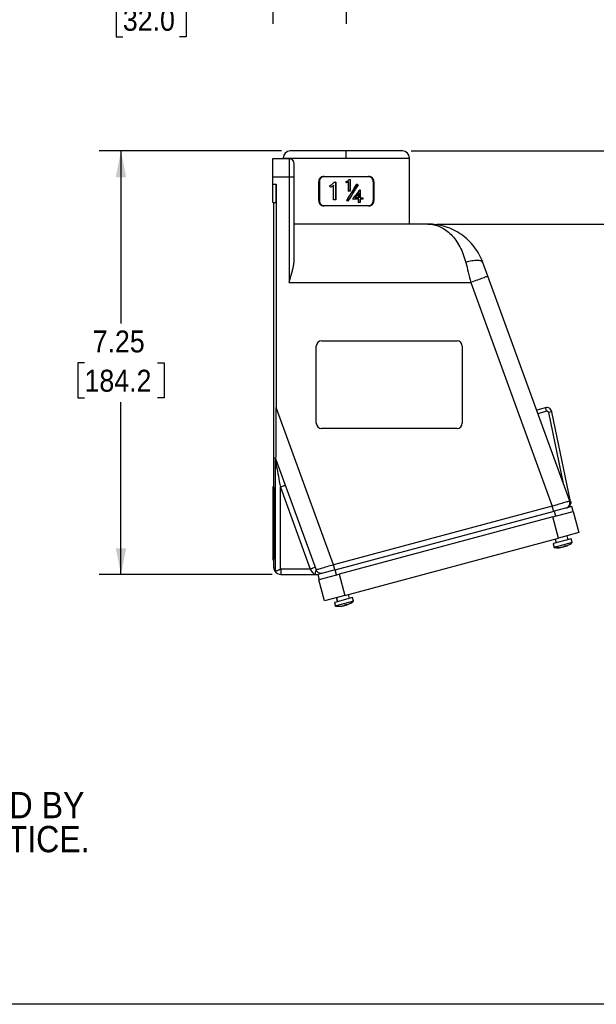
# Model space of a CAD drawing. Header units: inches. Extents: x 0 to 33, y 0 to 25.5.
# Tile 2 of 4: x 9.9 to 19.7, y 0 to 16.9. Entities that reach past the tile are written whole.
import ezdxf

# ---------------------------------------------------------------- set-up
doc = ezdxf.new("R2010")
doc.units = ezdxf.units.IN
doc.header["$LTSCALE"] = 3
doc.header["$MEASUREMENT"] = 0
doc.linetypes.add('SLD-Solid', pattern=[0])
doc.layers.add('DIMENSIONS', color=140, linetype='SLD-Solid', lineweight=25)
doc.layers.add('TEXT', color=140, linetype='SLD-Solid', lineweight=25)
doc.layers.add('SLD-DEFPOINTS', color=7, linetype='Continuous')
doc.styles.add('SLDTEXTSTYLE0', font='GOTHIC.TTF', dxfattribs={"width": 0.913})
doc.dimstyles.new('SLDDIMSTYLE0', dxfattribs={"dimtxt": 0.375, "dimasz": 0.45, "dimexe": 0, "dimexo": 0.0625, "dimgap": 0.09375, "dimtad": 0, "dimtih": 1, "dimtoh": 1, "dimrnd": 1e-09, "dimzin": 12, "dimdsep": 46, "dimtxsty": 'SLDTEXTSTYLE0', "dimsah": 1, "dimcen": 0.09, "dimadec": 0, "dimazin": 3, "dimtfac": 1, "dimtofl": 0, "dimtmove": 0, "dimatfit": 3, "dimfxl": 0, "dimfrac": 2, "dimtolj": 1, "dimtzin": 12, "dimarcsym": 0})

# ---------------------------------------------------------------- blocks, each defined once
blk = doc.blocks.new('Block2')
at = {"color": 7, "linetype": 'SLD-Solid', "lineweight": 18}
blk.add_line((33, 0), (0, 0), dxfattribs=at)
blk = doc.blocks.new('SW_NOTE_0_2')
at = {"layer": 'TEXT', "color": 0, "char_height": 0.45, "attachment_point": 1, "style": 'SLDTEXTSTYLE0'}
for s, insert in [('NOTES:', (0, 0.575)), ('  1. DIMENSIONS CAN BE CHANGED BY     ', (0, -0.589)), ('     MANUFACTURER WITHOUT NOTICE.', (0, -1.171)), ('  2. DIMENSIONS DO NOT IMPLY ', (0, -2.335)), ('     TOLERANCE.', (0, -2.916))]:
    blk.add_mtext(s, dxfattribs=dict(at, insert=insert))
blk = doc.blocks.new('_D')
at = {"layer": 'DIMENSIONS'}
for p, q in [((21.044, 15.79), (20.294, 15.79)), ((20.294, 15.79), (20.294, 14.609)), ((21.64, 15.787), (21.525, 15.787)), ((21.525, 15.787), (21.525, 15.191)), ((22.609, 15.787), (22.724, 15.787)), ((22.724, 15.787), (22.724, 15.191)), ((21.525, 15.191), (21.64, 15.191)), ((22.724, 15.191), (22.609, 15.191)), ((16.571, 14.609), (20.669, 14.609)), ((20.294, 13.359), (20.294, 14.609)), ((17.008, 13.359), (20.669, 13.359))]:
    blk.add_line(p, q, dxfattribs=at)
for points in [[(20.294, 14.609), (20.204, 14.159), (20.384, 14.159)], [(20.294, 13.359), (20.384, 13.809), (20.204, 13.809)]]:
    blk.add_solid(points, dxfattribs=at)
at = {"layer": 'DIMENSIONS', "char_height": 0.375, "attachment_point": 1, "style": 'SLDTEXTSTYLE0'}
for s, insert in [('1.25', (21.64, 16.342)), ('31.8', (21.64, 15.67))]:
    blk.add_mtext(s, dxfattribs=dict(at, insert=insert))
blk = doc.blocks.new('_D_1')
at = {"layer": 'DIMENSIONS'}
for p, q in [((14.351, 14.609), (11.229, 14.609)), ((11.604, 14.609), (11.604, 11.658)), ((10.98, 10.981), (10.866, 10.981)), ((10.866, 10.981), (10.866, 10.385)), ((12.227, 10.981), (12.341, 10.981)), ((12.341, 10.981), (12.341, 10.385)), ((10.866, 10.385), (10.98, 10.385)), ((11.604, 7.359), (11.604, 10.309)), ((12.341, 10.385), (12.227, 10.385)), ((14.192, 7.359), (11.229, 7.359))]:
    blk.add_line(p, q, dxfattribs=at)
for points in [[(11.604, 14.609), (11.514, 14.159), (11.694, 14.159)], [(11.604, 7.359), (11.694, 7.809), (11.514, 7.809)]]:
    blk.add_solid(points, dxfattribs=at)
at = {"layer": 'DIMENSIONS', "char_height": 0.375, "attachment_point": 1, "style": 'SLDTEXTSTYLE0'}
for s, insert in [('7.25', (11.119, 11.536)), ('184.2', (10.98, 10.864))]:
    blk.add_mtext(s, dxfattribs=dict(at, insert=insert))
blk = doc.blocks.new('_D_2')
at = {"layer": 'DIMENSIONS'}
for p, q in [((15.461, 20.449), (15.461, 16.786)), ((14.202, 18.199), (14.202, 16.786)), ((11.636, 17.158), (11.522, 17.158)), ((11.522, 17.158), (11.522, 16.563)), ((12.606, 17.158), (12.72, 17.158)), ((12.72, 17.158), (12.72, 16.563)), ((14.202, 17.161), (13.049, 17.161)), ((15.461, 17.161), (14.202, 17.161)), ((11.522, 16.563), (11.636, 16.563)), ((12.72, 16.563), (12.606, 16.563))]:
    blk.add_line(p, q, dxfattribs=at)
for points in [[(14.202, 17.161), (14.652, 17.071), (14.652, 17.251)], [(15.461, 17.161), (15.011, 17.251), (15.011, 17.071)]]:
    blk.add_solid(points, dxfattribs=at)
at = {"layer": 'DIMENSIONS', "char_height": 0.375, "attachment_point": 1, "style": 'SLDTEXTSTYLE0'}
for s, insert in [('1.26', (11.636, 17.713)), ('32.0', (11.636, 17.042))]:
    blk.add_mtext(s, dxfattribs=dict(at, insert=insert))

msp = doc.modelspace()

# ---------------------------------------------------------------- linework, layer by layer
for p, q in [((15.461, 14.609), (14.501, 14.609)), ((16.421, 14.609), (15.461, 14.609)), ((15.461, 14.489), (15.461, 14.609)), ((14.202, 14.479), (14.481, 14.479)), ((14.202, 14.169), (14.202, 14.479)), ((14.381, 14.489), (14.381, 14.479)), ((14.381, 14.489), (15.461, 14.489)), ((14.481, 14.479), (14.481, 14.169)), ((14.571, 14.169), (14.571, 14.389)), ((15.461, 14.489), (16.541, 14.489)), ((16.541, 13.359), (16.541, 14.489)), ((14.202, 14.039), (14.202, 14.169)), ((14.202, 14.169), (14.481, 14.169)), ((14.481, 14.169), (14.481, 12.359)), ((14.481, 14.169), (14.571, 14.169)), ((14.571, 12.773), (14.571, 14.169)), ((15.07, 14.171), (15.852, 14.171)), ((14.202, 14.039), (14.261, 14.039)), ((14.202, 13.729), (14.202, 14.039)), ((14.261, 14.039), (14.261, 10.218)), ((14.988, 13.761), (14.988, 14.081)), ((14.988, 14.081), (15.001, 14.081)), ((15.001, 14.081), (15.001, 13.761)), ((15.236, 14.006), (15.229, 14.006)), ((15.244, 13.774), (15.244, 14.025)), ((15.254, 14.074), (15.278, 14.074)), ((15.278, 14.074), (15.278, 13.774)), ((15.283, 14.074), (15.278, 14.074)), ((15.283, 14.074), (15.283, 13.774)), ((15.464, 14.062), (15.46, 14.069)), ((15.464, 14.062), (15.464, 14.062)), ((15.478, 14.092), (15.479, 14.092)), ((15.501, 13.92), (15.501, 14.085)), ((15.502, 13.92), (15.502, 14.087)), ((15.508, 14.12), (15.509, 14.12)), ((15.509, 14.12), (15.525, 14.12)), ((15.525, 14.12), (15.525, 13.92)), ((15.64, 14.04), (15.645, 14.04)), ((15.921, 14.081), (15.921, 13.761)), ((15.921, 14.081), (15.934, 14.081)), ((15.934, 14.081), (15.934, 13.761)), ((15.195, 13.988), (15.188, 13.988)), ((15.501, 13.92), (15.502, 13.92)), ((15.525, 13.92), (15.502, 13.92)), ((15.671, 13.808), (15.671, 13.882)), ((15.677, 13.89), (15.677, 13.808)), ((15.693, 13.946), (15.7, 13.946)), ((15.7, 13.946), (15.7, 13.808)), ((14.202, 13.729), (14.256, 13.729)), ((14.222, 8.859), (14.222, 13.729)), ((15.001, 13.761), (14.988, 13.761)), ((15.852, 13.671), (15.07, 13.671)), ((15.278, 13.774), (15.244, 13.774)), ((15.283, 13.774), (15.278, 13.774)), ((15.468, 13.76), (15.468, 13.76)), ((15.486, 13.749), (15.487, 13.749)), ((15.573, 13.787), (15.576, 13.787)), ((15.677, 13.787), (15.576, 13.787)), ((15.677, 13.808), (15.615, 13.808)), ((15.671, 13.729), (15.671, 13.787)), ((15.671, 13.729), (15.677, 13.729)), ((15.677, 13.729), (15.677, 13.787)), ((15.7, 13.729), (15.677, 13.729)), ((15.7, 13.808), (15.743, 13.808)), ((15.743, 13.787), (15.7, 13.787)), ((15.7, 13.787), (15.7, 13.729)), ((15.743, 13.808), (15.743, 13.787)), ((15.934, 13.761), (15.921, 13.761)), ((16.858, 13.359), (14.571, 13.359)), ((17.884, 12.465), (17.798, 12.701)), ((14.481, 12.359), (17.593, 12.359)), ((17.593, 12.359), (18.987, 8.528)), ((19.285, 8.616), (17.884, 12.465)), ((15.037, 11.359), (17.357, 11.359)), ((14.947, 9.949), (14.947, 11.269)), ((17.447, 11.269), (17.447, 9.949)), ((15.241, 7.524), (14.261, 10.218)), ((18.868, 10.214), (18.718, 10.174)), ((18.738, 10.117), (18.884, 10.156)), ((18.868, 10.214), (18.884, 10.156)), ((18.979, 10.146), (18.921, 10.134)), ((18.921, 10.134), (19.175, 8.919)), ((19.301, 8.607), (18.979, 10.146)), ((17.357, 9.859), (15.037, 9.859)), ((14.242, 9.348), (14.242, 7.412)), ((14.256, 9.326), (14.243, 9.361)), ((14.256, 9.326), (14.944, 7.436)), ((14.222, 8.859), (14.202, 8.859)), ((14.202, 8.859), (14.202, 8.549)), ((14.332, 8.853), (14.843, 7.449)), ((14.332, 7.45), (14.332, 8.853)), ((14.202, 8.549), (14.227, 8.549)), ((14.202, 8.549), (14.202, 7.919)), ((14.227, 8.549), (14.227, 7.919)), ((18.987, 8.528), (15.241, 7.524)), ((15.272, 7.439), (19.019, 8.443)), ((19.319, 8.523), (19.019, 8.443)), ((19.019, 8.443), (19.043, 8.356)), ((19.06, 8.361), (19.342, 8.436)), ((19.342, 8.436), (19.319, 8.523)), ((19.342, 8.436), (19.347, 8.438)), ((19.347, 8.438), (19.444, 8.076)), ((18.999, 8.345), (15.338, 7.364)), ((18.999, 8.345), (19.06, 8.361)), ((19.096, 7.982), (18.999, 8.345)), ((15.435, 7.001), (19.096, 7.982)), ((19.309, 7.967), (19.01, 7.887)), ((19.035, 7.966), (19.053, 7.898)), ((19.444, 8.076), (19.096, 7.982)), ((19.258, 7.953), (19.24, 8.021)), ((19.326, 7.904), (19.309, 7.967)), ((14.202, 7.919), (14.227, 7.919)), ((14.202, 7.919), (14.202, 7.609)), ((19.01, 7.887), (19.002, 7.885)), ((19.002, 7.885), (19.019, 7.822)), ((19.017, 7.837), (19.032, 7.841)), ((19.021, 7.822), (19.017, 7.837)), ((19.021, 7.822), (19.019, 7.822)), ((19.032, 7.841), (19.036, 7.826)), ((19.326, 7.904), (19.036, 7.826)), ((19.155, 7.825), (19.154, 7.825)), ((19.158, 7.826), (19.158, 7.827)), ((19.181, 7.832), (19.185, 7.834)), ((19.186, 7.839), (19.188, 7.834)), ((19.203, 7.839), (19.188, 7.834)), ((19.203, 7.838), (19.2, 7.848)), ((14.202, 7.609), (14.222, 7.609)), ((14.222, 7.479), (14.222, 7.609)), ((14.843, 7.449), (14.342, 7.449)), ((14.342, 7.449), (14.342, 7.359)), ((15.272, 7.439), (14.972, 7.359)), ((15.295, 7.352), (15.272, 7.439)), ((14.342, 7.359), (14.909, 7.359)), ((14.972, 7.359), (14.996, 7.272)), ((14.991, 7.27), (14.996, 7.272)), ((15.088, 6.908), (14.991, 7.27)), ((14.996, 7.272), (15.278, 7.347)), ((15.278, 7.347), (15.338, 7.364)), ((15.338, 7.364), (15.435, 7.001)), ((15.435, 7.001), (15.088, 6.908)), ((15.566, 6.964), (15.262, 6.882)), ((15.292, 6.963), (15.31, 6.895)), ((15.312, 6.896), (15.294, 6.963)), ((15.515, 6.95), (15.497, 7.018)), ((15.583, 6.901), (15.566, 6.964)), ((15.259, 6.882), (15.276, 6.819)), ((15.262, 6.882), (15.259, 6.882)), ((15.275, 6.834), (15.262, 6.882)), ((15.272, 6.833), (15.275, 6.834)), ((15.276, 6.819), (15.272, 6.833)), ((15.275, 6.834), (15.281, 6.836)), ((15.276, 6.819), (15.276, 6.819)), ((15.281, 6.836), (15.285, 6.821)), ((15.583, 6.901), (15.285, 6.821)), ((15.415, 6.823), (15.415, 6.823)), ((15.418, 6.824), (15.418, 6.824)), ((15.427, 6.827), (15.431, 6.827)), ((15.444, 6.833), (15.444, 6.831)), ((15.448, 6.832), (15.444, 6.831)), ((15.446, 6.842), (15.448, 6.832)), ((15.46, 6.836), (15.448, 6.832)), ((15.457, 6.834), (15.455, 6.845))]:
    msp.add_line(p, q)
at = {"color": 7, "linetype": 'SLD-Solid'}
msp.add_line((33, 0), (0, 0), dxfattribs=at)
at = {"flags": 128}
msp.add_lwpolyline([(19.155, 7.825), (19.139, 7.822), (19.125, 7.82)], dxfattribs=at)
for centre, radius, start, end in [((14.501, 14.489), 0.12, 90, 180), ((16.421, 14.489), 0.12, 0, 90), ((14.481, 14.389), 0.09, 0, 90), ((15.037, 11.269), 0.09, 90, 180), ((17.357, 11.269), 0.09, 0, 90), ((18.891, 10.127), 0.09, 11.7997, 105), ((18.891, 10.127), 0.03, 11.7997, 105), ((15.037, 9.949), 0.09, 180, 270), ((17.357, 9.949), 0.09, 270, 0), ((19.077, 8.217), 0.4, 261.5498, 273.7187), ((19.08, 8.179), 0.361, 260.6151, 282.5325), ((19.095, 8.183), 0.361, 260.6151, 282.5325), ((19.077, 8.217), 0.4, 273.7187, 278.3614), ((19.149, 7.879), 0.0544, 297.3235, 323.9176), ((19.184, 7.88), 0.0456, 264.3204, 273.7878), ((19.095, 8.27), 0.434, 282.9987, 287.0013), ((19.095, 8.181), 0.359, 287.4316, 296.2849), ((19.178, 7.886), 0.0544, 297.3235, 323.9176), ((19.077, 8.217), 0.4, 291.6386, 296.2813), ((19.077, 8.217), 0.4, 296.2813, 308.4502), ((14.342, 7.479), 0.12, 180, 213.7708), ((14.342, 7.479), 0.03, 251.0578, 270), ((14.342, 7.479), 0.12, 213.7708, 270), ((15.333, 7.2), 0.386, 261.4171, 282.646), ((15.334, 7.214), 0.4, 261.5498, 265.5721), ((15.343, 7.203), 0.386, 261.4171, 282.646), ((15.334, 7.214), 0.4, 265.5721, 274.1779), ((15.338, 7.171), 0.356, 270.8282, 282.5502), ((15.409, 6.85), 0.0297, 307.4162, 340.9707), ((15.409, 6.873), 0.0506, 295.8831, 309.4021), ((15.452, 6.859), 0.0275, 234.4304, 263.2047), ((15.332, 7.295), 0.466, 283.0694, 286.9306), ((15.441, 6.88), 0.0489, 266.046, 274.2484), ((15.342, 7.203), 0.386, 287.3506, 304.4353), ((15.439, 6.858), 0.0297, 307.4162, 340.9707), ((15.354, 7.174), 0.355, 287.4436, 295.8251), ((15.334, 7.214), 0.4, 295.8221, 304.4279), ((15.334, 7.214), 0.4, 304.4279, 308.4502)]:
    msp.add_arc(centre, radius, start, end)
for centre, major_axis, ratio, start_param, end_param in [((14.256, 14.039), (0, 0.31), 0.017455, 3.141593, 4.712389), ((14.256, 10.233), (0, 0.907), 0.005968, 3.125191, 4.695987), ((14.222, 8.549), (0, 0.31), 0.017455, 4.712389, 6.283185), ((14.222, 7.919), (0, 0.31), 0.017455, 3.141593, 4.712389)]:
    msp.add_ellipse(centre, major_axis=major_axis, ratio=ratio, start_param=start_param, end_param=end_param)
for points, knots in [([(15.07, 14.171), (15.068, 14.171), (15.064, 14.171), (15.059, 14.17), (15.053, 14.169), (15.047, 14.168), (15.042, 14.166), (15.036, 14.163), (15.031, 14.161), (15.026, 14.157), (15.021, 14.154), (15.016, 14.149), (15.013, 14.146), (15.01, 14.143), (15.008, 14.141), (15.004, 14.136), (15.001, 14.13), (14.997, 14.123), (14.993, 14.114), (14.99, 14.104), (14.988, 14.093), (14.988, 14.085), (14.988, 14.081)], [0, 0, 0, 0, 0.043238, 0.086915, 0.131033, 0.175594, 0.2206, 0.266053, 0.311953, 0.358303, 0.405104, 0.452358, 0.500066, 0.500405, 0.537039, 0.581052, 0.632443, 0.69121, 0.757351, 0.830865, 0.911749, 1, 1, 1, 1]), ([(15.083, 14.171), (15.081, 14.171), (15.078, 14.171), (15.072, 14.17), (15.067, 14.169), (15.062, 14.168), (15.056, 14.166), (15.048, 14.163), (15.037, 14.156), (15.024, 14.145), (15.014, 14.131), (15.007, 14.117), (15.003, 14.104), (15.001, 14.093), (15.001, 14.085), (15.001, 14.081)], [0, 0, 0, 0, 0.0420355, 0.0836987, 0.1251676, 0.1666226, 0.2082444, 0.2502114, 0.3751295, 0.5000646, 0.6249579, 0.7499057, 0.8335039, 0.916384, 1, 1, 1, 1]), ([(15.921, 14.081), (15.921, 14.083), (15.921, 14.087), (15.921, 14.093), (15.92, 14.099), (15.919, 14.104), (15.917, 14.11), (15.914, 14.119), (15.908, 14.131), (15.898, 14.145), (15.885, 14.156), (15.872, 14.164), (15.86, 14.168), (15.85, 14.171), (15.842, 14.171), (15.839, 14.171)], [0, 0, 0, 0, 0.0420045, 0.0836481, 0.1251106, 0.1665738, 0.2082198, 0.250228, 0.3751495, 0.5000692, 0.6249779, 0.7499224, 0.833455, 0.9163333, 1, 1, 1, 1]), ([(15.934, 14.081), (15.934, 14.083), (15.934, 14.087), (15.934, 14.093), (15.933, 14.098), (15.932, 14.103), (15.931, 14.108), (15.929, 14.113), (15.928, 14.117), (15.926, 14.121), (15.924, 14.125), (15.922, 14.128), (15.921, 14.131), (15.919, 14.134), (15.917, 14.137), (15.915, 14.139), (15.914, 14.141), (15.912, 14.143), (15.909, 14.147), (15.902, 14.153), (15.893, 14.16), (15.883, 14.165), (15.873, 14.168), (15.862, 14.171), (15.855, 14.171), (15.852, 14.171)], [0, 0, 0, 0, 0.0424763, 0.0833184, 0.1225262, 0.1600998, 0.196039, 0.2303438, 0.2630141, 0.29405, 0.3234513, 0.3512181, 0.3773503, 0.4018479, 0.424711, 0.4459394, 0.4655332, 0.4834924, 0.4998172, 0.5869549, 0.6725703, 0.7566725, 0.8392713, 0.9203768, 1, 1, 1, 1]), ([(15.244, 14.016), (15.243, 14.016), (15.24, 14.012), (15.238, 14.008), (15.236, 14.006)], [0, 0, 0, 0, 0.228909, 1, 1, 1, 1]), ([(15.464, 14.085), (15.465, 14.085), (15.47, 14.088), (15.475, 14.09), (15.478, 14.092)], [0, 0, 0, 0, 0.270362, 1, 1, 1, 1]), ([(14.988, 13.761), (14.988, 13.759), (14.988, 13.755), (14.988, 13.749), (14.989, 13.744), (14.99, 13.739), (14.991, 13.734), (14.993, 13.729), (14.994, 13.725), (14.996, 13.721), (14.998, 13.717), (15, 13.714), (15.001, 13.711), (15.003, 13.708), (15.005, 13.705), (15.007, 13.703), (15.008, 13.701), (15.01, 13.699), (15.014, 13.695), (15.02, 13.689), (15.029, 13.682), (15.039, 13.677), (15.049, 13.674), (15.06, 13.671), (15.067, 13.671), (15.07, 13.671)], [0, 0, 0, 0, 0.0424763, 0.0833184, 0.1225262, 0.1600998, 0.196039, 0.2303438, 0.2630141, 0.29405, 0.3234513, 0.3512181, 0.3773503, 0.4018479, 0.424711, 0.4459394, 0.4655332, 0.4834924, 0.4998172, 0.5869549, 0.6725703, 0.7566725, 0.8392713, 0.9203768, 1, 1, 1, 1]), ([(15.001, 13.761), (15.001, 13.759), (15.001, 13.755), (15.001, 13.749), (15.002, 13.743), (15.003, 13.738), (15.005, 13.732), (15.008, 13.723), (15.014, 13.711), (15.024, 13.697), (15.037, 13.686), (15.05, 13.678), (15.062, 13.674), (15.072, 13.671), (15.08, 13.671), (15.083, 13.671)], [0, 0, 0, 0, 0.042004, 0.083648, 0.125111, 0.166574, 0.20822, 0.250228, 0.375149, 0.500069, 0.624978, 0.749922, 0.833455, 0.916333, 1, 1, 1, 1]), ([(15.839, 13.671), (15.841, 13.671), (15.844, 13.671), (15.85, 13.672), (15.855, 13.673), (15.86, 13.674), (15.866, 13.676), (15.874, 13.679), (15.885, 13.686), (15.898, 13.697), (15.908, 13.711), (15.915, 13.725), (15.919, 13.738), (15.921, 13.749), (15.921, 13.757), (15.921, 13.761)], [0, 0, 0, 0, 0.0420355, 0.0836987, 0.1251676, 0.1666226, 0.2082444, 0.2502114, 0.3751295, 0.5000646, 0.6249579, 0.7499057, 0.8335039, 0.916384, 1, 1, 1, 1]), ([(15.852, 13.671), (15.854, 13.671), (15.858, 13.671), (15.863, 13.672), (15.869, 13.673), (15.875, 13.674), (15.88, 13.676), (15.886, 13.679), (15.891, 13.682), (15.896, 13.685), (15.901, 13.689), (15.906, 13.693), (15.909, 13.696), (15.912, 13.699), (15.914, 13.701), (15.918, 13.706), (15.922, 13.712), (15.925, 13.719), (15.929, 13.728), (15.932, 13.738), (15.934, 13.749), (15.934, 13.757), (15.934, 13.761)], [0, 0, 0, 0, 0.043238, 0.086915, 0.131033, 0.175594, 0.2206, 0.266053, 0.311953, 0.358303, 0.405104, 0.452358, 0.500066, 0.500405, 0.537039, 0.581052, 0.632443, 0.69121, 0.757351, 0.830865, 0.911749, 1, 1, 1, 1]), ([(16.858, 13.359), (16.929, 13.359), (17.034, 13.335), (17.132, 13.278), (17.195, 13.233), (17.225, 13.207), (17.312, 13.119), (17.363, 13.048), (17.448, 12.886), (17.483, 12.796), (17.507, 12.701)], [0, 0, 0, 0, 0.25, 0.375, 0.375, 0.5, 0.5, 0.75, 0.75, 1, 1, 1, 1]), ([(17.798, 12.701), (17.763, 12.796), (17.714, 12.886), (17.59, 13.048), (17.515, 13.119), (17.39, 13.207), (17.346, 13.233), (17.255, 13.278), (17.113, 13.335), (16.96, 13.359), (16.858, 13.359)], [0, 0, 0, 0, 0.25, 0.25, 0.5, 0.5, 0.625, 0.625, 0.75, 1, 1, 1, 1]), ([(14.481, 12.359), (14.483, 12.365), (14.487, 12.378), (14.493, 12.398), (14.498, 12.416), (14.504, 12.434), (14.508, 12.451), (14.513, 12.467), (14.518, 12.482), (14.522, 12.497), (14.525, 12.511), (14.529, 12.524), (14.532, 12.536), (14.535, 12.548), (14.538, 12.558), (14.54, 12.568), (14.543, 12.578), (14.547, 12.594), (14.552, 12.618), (14.558, 12.649), (14.563, 12.677), (14.567, 12.704), (14.569, 12.729), (14.571, 12.752), (14.571, 12.766), (14.571, 12.773)], [0, 0, 0, 0, 0.047747, 0.093662, 0.137745, 0.179996, 0.220415, 0.259002, 0.295757, 0.33068, 0.363772, 0.395032, 0.42446, 0.452057, 0.477822, 0.501757, 0.523263, 0.54473, 0.622274, 0.695631, 0.764808, 0.829819, 0.890676, 0.947396, 1, 1, 1, 1]), ([(17.798, 12.701), (17.794, 12.712), (17.783, 12.721), (17.75, 12.733), (17.728, 12.736), (17.675, 12.736), (17.644, 12.733), (17.578, 12.721), (17.542, 12.712), (17.507, 12.701)], [0, 0, 0, 0, 0.25, 0.25, 0.5, 0.5, 0.75, 0.75, 1, 1, 1, 1]), ([(17.884, 12.465), (17.884, 12.465), (17.876, 12.462), (17.847, 12.451), (17.826, 12.443), (17.772, 12.424), (17.739, 12.412), (17.669, 12.386), (17.631, 12.372), (17.593, 12.359)], [0, 0, 0, 0, 0.25, 0.25, 0.5, 0.5, 0.75, 0.75, 1, 1, 1, 1]), ([(14.243, 9.361), (14.243, 9.361), (14.243, 9.361), (14.243, 9.361), (14.243, 9.361), (14.243, 9.361), (14.243, 9.361), (14.243, 9.361), (14.242, 9.36), (14.242, 9.358), (14.242, 9.356), (14.242, 9.352), (14.242, 9.349), (14.242, 9.348)], [0, 0, 0, 0, 0.012036, 0.041433, 0.087552, 0.14924, 0.224933, 0.312717, 0.410408, 0.515693, 0.732841, 0.888606, 1, 1, 1, 1]), ([(14.242, 9.348), (14.242, 9.346), (14.245, 9.333), (14.254, 9.282), (14.261, 9.245), (14.277, 9.154), (14.287, 9.1), (14.309, 8.981), (14.32, 8.917), (14.332, 8.853)], [0, 0, 0, 0, 0.25, 0.25, 0.5, 0.5, 0.75, 0.75, 1, 1, 1, 1]), ([(14.417, 8.884), (14.417, 8.884), (14.414, 8.883), (14.406, 8.88), (14.4, 8.878), (14.384, 8.872), (14.375, 8.869), (14.354, 8.861), (14.343, 8.857), (14.332, 8.853)], [0, 0, 0, 0, 0.25, 0.25, 0.5, 0.5, 0.75, 0.75, 1, 1, 1, 1]), ([(19.285, 8.616), (19.285, 8.616), (19.277, 8.613), (19.247, 8.604), (19.225, 8.598), (19.17, 8.582), (19.137, 8.572), (19.065, 8.551), (19.026, 8.539), (18.987, 8.528)], [0, 0, 0, 0, 0.25, 0.25, 0.5, 0.5, 0.75, 0.75, 1, 1, 1, 1]), ([(19.224, 8.498), (19.248, 8.504), (19.268, 8.521), (19.286, 8.554), (19.289, 8.566), (19.291, 8.591), (19.289, 8.604), (19.285, 8.616)], [0, 0, 0, 0, 0.5, 0.5, 0.75, 0.75, 1, 1, 1, 1]), ([(19.301, 8.607), (19.301, 8.605), (19.302, 8.601), (19.303, 8.597), (19.303, 8.593), (19.303, 8.587), (19.303, 8.58), (19.302, 8.573), (19.301, 8.571)], [0, 0, 0, 0, 0.153845, 0.28707, 0.399674, 0.491658, 0.76262, 1, 1, 1, 1]), ([(19.01, 8.441), (19.01, 8.441), (19.01, 8.443), (19.007, 8.452), (19.006, 8.458), (19.001, 8.474), (18.999, 8.484), (18.993, 8.505), (18.99, 8.516), (18.987, 8.528)], [0, 0, 0, 0, 0.25, 0.25, 0.5, 0.5, 0.75, 0.75, 1, 1, 1, 1]), ([(19.236, 8.501), (19.238, 8.502), (19.24, 8.502), (19.244, 8.504), (19.248, 8.505), (19.252, 8.507), (19.256, 8.509), (19.263, 8.513), (19.271, 8.519), (19.281, 8.528), (19.289, 8.539), (19.295, 8.55), (19.299, 8.56), (19.3, 8.567), (19.301, 8.571)], [0, 0, 0, 0, 0.042423, 0.084318, 0.125785, 0.166924, 0.207838, 0.248632, 0.369598, 0.498507, 0.626546, 0.767756, 0.878255, 1, 1, 1, 1]), ([(14.332, 7.45), (14.331, 7.449), (14.328, 7.447), (14.323, 7.444), (14.317, 7.441), (14.31, 7.437), (14.3, 7.433), (14.287, 7.427), (14.274, 7.422), (14.265, 7.419), (14.259, 7.417), (14.253, 7.415), (14.249, 7.414), (14.245, 7.413), (14.243, 7.412), (14.242, 7.412), (14.242, 7.412)], [0, 0, 0, 0, 0.033878, 0.071771, 0.113802, 0.170173, 0.233784, 0.35113, 0.488387, 0.554234, 0.623415, 0.695472, 0.76984, 0.845865, 0.922832, 1, 1, 1, 1]), ([(14.928, 7.479), (14.928, 7.479), (14.919, 7.476), (14.887, 7.465), (14.865, 7.457), (14.843, 7.449)], [0, 0, 0, 0, 0.5, 0.5, 1, 1, 1, 1]), ([(14.843, 7.449), (14.852, 7.437), (14.86, 7.425), (14.876, 7.403), (14.883, 7.393), (14.902, 7.368), (14.909, 7.359), (14.909, 7.359)], [0, 0, 0, 0, 0.25, 0.25, 0.5, 0.5, 1, 1, 1, 1]), ([(14.944, 7.436), (14.945, 7.433), (14.942, 7.427), (14.936, 7.415), (14.935, 7.412), (14.932, 7.405), (14.931, 7.402), (14.929, 7.395), (14.928, 7.393), (14.927, 7.388), (14.927, 7.385), (14.926, 7.379), (14.926, 7.375), (14.926, 7.369), (14.926, 7.367), (14.926, 7.363), (14.927, 7.36), (14.927, 7.359)], [0, 0, 0, 0, 0.5, 0.5, 0.625, 0.625, 0.75, 0.75, 0.8125, 0.8125, 0.875, 0.875, 0.9375, 0.9375, 0.96875, 0.96875, 1, 1, 1, 1]), ([(15.241, 7.524), (15.202, 7.512), (15.163, 7.501), (15.091, 7.48), (15.058, 7.47), (15.003, 7.454), (14.981, 7.447), (14.952, 7.438), (14.944, 7.436), (14.944, 7.436)], [0, 0, 0, 0, 0.25, 0.25, 0.5, 0.5, 0.75, 0.75, 1, 1, 1, 1]), ([(15.051, 7.38), (15.041, 7.377), (15.029, 7.376), (15.007, 7.379), (14.996, 7.382), (14.977, 7.392), (14.968, 7.399), (14.953, 7.416), (14.947, 7.426), (14.944, 7.436)], [0, 0, 0, 0, 0.25, 0.25, 0.5, 0.5, 0.75, 0.75, 1, 1, 1, 1]), ([(15.265, 7.437), (15.265, 7.437), (15.262, 7.447), (15.254, 7.479), (15.248, 7.501), (15.241, 7.524)], [0, 0, 0, 0, 0.5, 0.5, 1, 1, 1, 1]), ([(14.909, 7.359), (14.912, 7.359), (14.918, 7.359), (14.924, 7.359), (14.927, 7.359)], [0, 0, 0, 0, 0.495926, 1, 1, 1, 1]), ([(14.927, 7.359), (14.928, 7.359), (14.929, 7.359), (14.932, 7.359), (14.935, 7.359), (14.937, 7.359), (14.939, 7.359), (14.942, 7.359), (14.945, 7.359), (14.949, 7.359), (14.953, 7.359), (14.957, 7.359), (14.961, 7.359), (14.964, 7.359), (14.967, 7.359), (14.969, 7.359), (14.97, 7.359), (14.971, 7.359), (14.972, 7.359), (14.972, 7.359), (14.972, 7.359), (14.972, 7.359), (14.972, 7.359)], [0, 0, 0, 0, 0.063256, 0.11708, 0.163717, 0.204777, 0.241327, 0.274001, 0.333827, 0.399785, 0.459277, 0.522277, 0.5852, 0.646249, 0.705519, 0.763482, 0.821316, 0.884826, 0.932429, 0.968992, 0.990992, 1, 1, 1, 1])]:
    msp.add_open_spline(points, degree=3, knots=knots)
for points in [[(15.173, 14.014), (15.185, 14.02), (15.197, 14.026), (15.209, 14.032)], [(15.188, 13.988), (15.183, 13.997), (15.178, 14.005), (15.173, 14.014)], [(15.229, 14.006), (15.215, 14), (15.202, 13.994), (15.188, 13.988)], [(15.236, 14.006), (15.222, 14), (15.209, 13.994), (15.195, 13.988)], [(15.209, 14.032), (15.224, 14.046), (15.239, 14.06), (15.254, 14.074)], [(15.244, 14.025), (15.239, 14.018), (15.234, 14.012), (15.229, 14.006)], [(15.454, 14.08), (15.462, 14.084), (15.47, 14.088), (15.479, 14.092)], [(15.464, 14.062), (15.461, 14.068), (15.457, 14.074), (15.454, 14.08)], [(15.492, 14.074), (15.483, 14.07), (15.473, 14.066), (15.464, 14.062)], [(15.468, 13.76), (15.527, 13.853), (15.587, 13.947), (15.645, 14.04)], [(15.468, 13.76), (15.526, 13.853), (15.583, 13.947), (15.64, 14.04)], [(15.478, 14.092), (15.488, 14.101), (15.498, 14.11), (15.508, 14.12)], [(15.479, 14.092), (15.489, 14.101), (15.499, 14.11), (15.509, 14.12)], [(15.663, 14.029), (15.605, 13.936), (15.546, 13.842), (15.487, 13.749)], [(15.502, 14.087), (15.499, 14.083), (15.496, 14.078), (15.492, 14.074)], [(15.645, 14.04), (15.651, 14.036), (15.657, 14.033), (15.663, 14.029)], [(15.573, 13.787), (15.613, 13.84), (15.653, 13.893), (15.693, 13.946)], [(15.576, 13.787), (15.617, 13.84), (15.659, 13.893), (15.7, 13.946)], [(15.615, 13.808), (15.636, 13.835), (15.657, 13.863), (15.677, 13.89)], [(15.487, 13.749), (15.48, 13.752), (15.474, 13.756), (15.468, 13.76)], [(15.486, 13.749), (15.48, 13.752), (15.474, 13.756), (15.468, 13.76)], [(17.507, 12.701), (17.534, 12.591), (17.563, 12.475), (17.593, 12.359)], [(14.242, 7.412), (14.242, 7.412), (14.242, 7.412), (14.242, 7.412)]]:
    msp.add_open_spline(points, degree=3)

# ---------------------------------------------------------------- block references
at = {"layer": 'SLD-DEFPOINTS'}
msp.add_blockref('Block2', (0, 0), dxfattribs=at)
at = {"layer": 'TEXT'}
msp.add_blockref('SW_NOTE_0_2', (0.599, 4.225), dxfattribs=at)

# ---------------------------------------------------------------- dimensions: what is measured, and where the dimension line sits
at = {"layer": 'DIMENSIONS'}
dim = msp.add_linear_dim(base=(15.461, 17.161), p1=(14.202, 18.349), p2=(15.461, 20.599), dimstyle='SLDDIMSTYLE0', dxfattribs=at)
dim.commit()
dim.dimension.update_dxf_attribs({"geometry": '_D_2', "text_midpoint": (12.121, 17.161), "dimtype": 160})
for base, p1, p2, picture, middle in [((20.294, 14.609), (16.858, 13.359), (16.421, 14.609), '_D', (20.294, 15.79)), ((11.604, 7.359), (14.501, 14.609), (14.342, 7.359), '_D_1', (11.604, 10.984))]:
    dim = msp.add_linear_dim(base=base, p1=p1, p2=p2, angle=90, dimstyle='SLDDIMSTYLE0', dxfattribs=at)
    dim.commit()
    dim.dimension.update_dxf_attribs({"geometry": picture, "text_midpoint": middle, "dimtype": 160})

doc.saveas('drawing.dxf')
